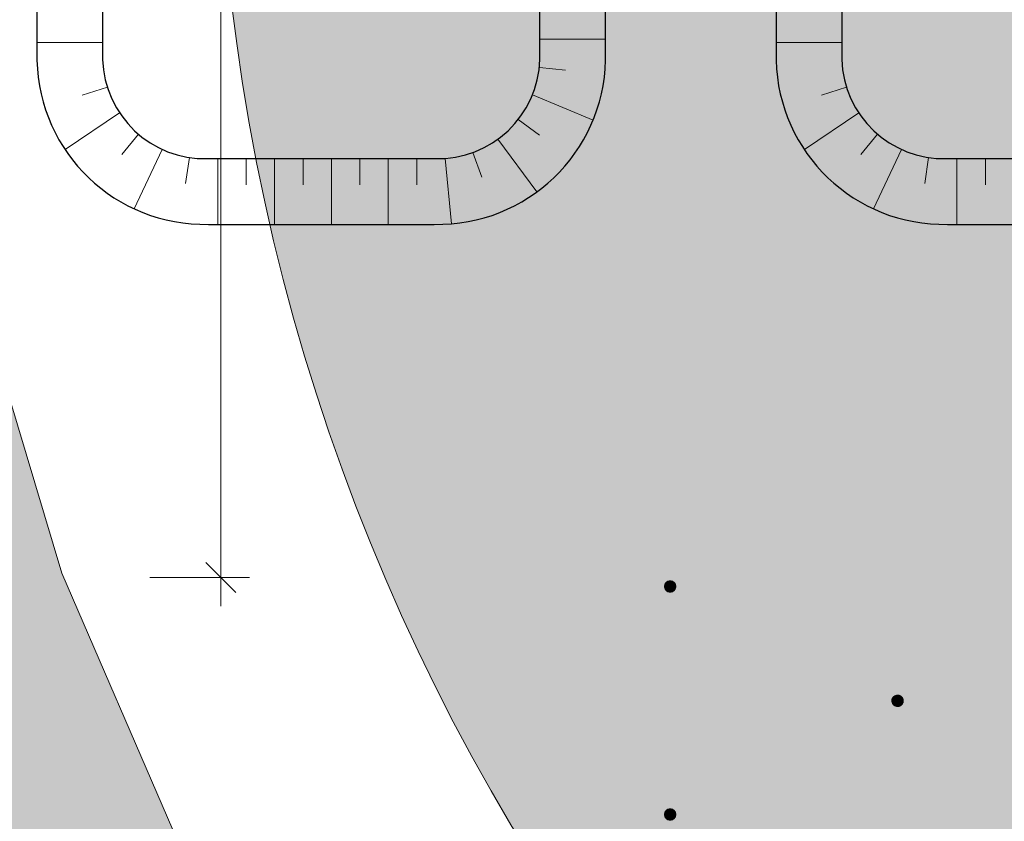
# Model space of a CAD drawing. Header units: metres. Extents: x -5203299 to 2078834, y 245743 to 5816291.
# Tile 169 of 256: x 366430 to 366447, y 5814081 to 5814095. Entities that reach past the tile are written whole.
import ezdxf

# ---------------------------------------------------------------- set-up
doc = ezdxf.new("R2010")
doc.units = ezdxf.units.M
doc.header["$LTSCALE"] = 0.5
doc.layers.get('0').update_dxf_attribs({"lineweight": 25})
for name, color, linetype, lineweight in [('01_CS-530-Belag-Drainasphalt', 7, 'Continuous', 5), ('01_CS-550-Ausstattung-Bodenhülsen', 7, 'Continuous', 15), ('30 -39 Baustelle- Fläche', 7, 'Continuous', 15), ('CS_Baustelleneinrichtung-Erdmieten', 7, 'Continuous', 9), ('Keine', 7, 'Continuous', 9)]:
    doc.layers.add(name, color=color, linetype=linetype, lineweight=lineweight)
for name, color, linetype, lineweight, true_color in [('01_CS-530-Einfassung-Alu Zarge', 7, 'Continuous', 50, 0x444444), ('01_CS-570-Pflanzung_Strauch', 7, 'Continuous', 9, 0xa3b35b), ('30 -34 Innenwände- 4 Türen_Fenster', 7, 'Continuous', 15, 0x9955ff), ('70 -76 Bemaßung- 2 Allgemein', 7, 'Continuous', 5, 0x6666cc)]:
    doc.layers.add(name, color=color, linetype=linetype, lineweight=lineweight, true_color=true_color)
doc.styles.add('Arial', font='arial.ttf')
doc.dimstyles.new('k+k 1_50', dxfattribs={"dimtxt": 0.906198, "dimasz": 0.5302, "dimexe": 0.5, "dimexo": 1.5, "dimgap": 0.1, "dimtad": 1, "dimdec": 3, "dimtxsty": 'Arial', "dimblk": 'VW_SLASH', "dimblk1": 'VW_SLASH', "dimblk2": 'VW_SLASH', "dimcen": 0, "dimdle": 0.5, "dimadec": 3, "dimazin": 0, "dimtfac": 0.75, "dimtdec": 3, "dimtix": 1, "dimtmove": 0, "dimatfit": 0, "dimldrblk": 'VW_SLASH-1', "dimfxl": 1.25, "dimfxlon": 1, "dimfrac": 2, "dimtolj": 1, "dimarcsym": 0})

# ---------------------------------------------------------------- blocks, each defined once
blk = doc.blocks.new('Gruppe-140')
at = {"layer": '01_CS-550-Ausstattung-Bodenhülsen', "linetype": 'Continuous', "lineweight": 0}
blk.add_hatch(color=253, dxfattribs=at).paths.add_polyline_path([(366441.292, 5814085.201), (366441.292, 5814085.192), (366441.29, 5814085.182), (366441.288, 5814085.172), (366441.285, 5814085.163), (366441.281, 5814085.154), (366441.276, 5814085.146), (366441.27, 5814085.138), (366441.263, 5814085.131), (366441.256, 5814085.124), (366441.248, 5814085.118), (366441.24, 5814085.113), (366441.231, 5814085.109), (366441.221, 5814085.106), (366441.212, 5814085.103), (366441.202, 5814085.102), (366441.192, 5814085.101), (366441.183, 5814085.102), (366441.173, 5814085.103), (366441.163, 5814085.106), (366441.154, 5814085.109), (366441.145, 5814085.113), (366441.137, 5814085.118), (366441.129, 5814085.124), (366441.122, 5814085.131), (366441.115, 5814085.138), (366441.109, 5814085.146), (366441.104, 5814085.154), (366441.1, 5814085.163), (366441.097, 5814085.172), (366441.094, 5814085.182), (366441.093, 5814085.192), (366441.092, 5814085.201), (366441.093, 5814085.211), (366441.094, 5814085.221), (366441.097, 5814085.23), (366441.1, 5814085.24), (366441.104, 5814085.248), (366441.109, 5814085.257), (366441.115, 5814085.265), (366441.122, 5814085.272), (366441.129, 5814085.279), (366441.137, 5814085.284), (366441.145, 5814085.29), (366441.154, 5814085.294), (366441.163, 5814085.297), (366441.173, 5814085.299), (366441.183, 5814085.301), (366441.192, 5814085.301), (366441.202, 5814085.301), (366441.212, 5814085.299), (366441.221, 5814085.297), (366441.231, 5814085.294), (366441.24, 5814085.29), (366441.248, 5814085.284), (366441.256, 5814085.279), (366441.263, 5814085.272), (366441.27, 5814085.265), (366441.276, 5814085.257), (366441.281, 5814085.248), (366441.285, 5814085.24), (366441.288, 5814085.23), (366441.29, 5814085.221), (366441.292, 5814085.211)])
at = {"layer": '01_CS-550-Ausstattung-Bodenhülsen', "flags": 128}
blk.add_lwpolyline([(366441.292, 5814085.201), (366441.292, 5814085.192), (366441.29, 5814085.182), (366441.288, 5814085.172), (366441.285, 5814085.163), (366441.281, 5814085.154), (366441.276, 5814085.146), (366441.27, 5814085.138), (366441.263, 5814085.131), (366441.256, 5814085.124), (366441.248, 5814085.118), (366441.24, 5814085.113), (366441.231, 5814085.109), (366441.221, 5814085.106), (366441.212, 5814085.103), (366441.202, 5814085.102), (366441.192, 5814085.101), (366441.183, 5814085.102), (366441.173, 5814085.103), (366441.163, 5814085.106), (366441.154, 5814085.109), (366441.145, 5814085.113), (366441.137, 5814085.118), (366441.129, 5814085.124), (366441.122, 5814085.131), (366441.115, 5814085.138), (366441.109, 5814085.146), (366441.104, 5814085.154), (366441.1, 5814085.163), (366441.097, 5814085.172), (366441.094, 5814085.182), (366441.093, 5814085.192), (366441.092, 5814085.201), (366441.093, 5814085.211), (366441.094, 5814085.221), (366441.097, 5814085.23), (366441.1, 5814085.24), (366441.104, 5814085.248), (366441.109, 5814085.257), (366441.115, 5814085.265), (366441.122, 5814085.272), (366441.129, 5814085.279), (366441.137, 5814085.284), (366441.145, 5814085.29), (366441.154, 5814085.294), (366441.163, 5814085.297), (366441.173, 5814085.299), (366441.183, 5814085.301), (366441.192, 5814085.301), (366441.202, 5814085.301), (366441.212, 5814085.299), (366441.221, 5814085.297), (366441.231, 5814085.294), (366441.24, 5814085.29), (366441.248, 5814085.284), (366441.256, 5814085.279), (366441.263, 5814085.272), (366441.27, 5814085.265), (366441.276, 5814085.257), (366441.281, 5814085.248), (366441.285, 5814085.24), (366441.288, 5814085.23), (366441.29, 5814085.221), (366441.292, 5814085.211)], close=True, dxfattribs=at)
blk = doc.blocks.new('Gruppe-141')
at = {"layer": '01_CS-550-Ausstattung-Bodenhülsen', "linetype": 'Continuous', "lineweight": 0}
blk.add_hatch(color=253, dxfattribs=at).paths.add_polyline_path([(366441.292, 5814081.191), (366441.292, 5814081.181), (366441.29, 5814081.172), (366441.288, 5814081.162), (366441.285, 5814081.153), (366441.281, 5814081.144), (366441.276, 5814081.136), (366441.27, 5814081.128), (366441.263, 5814081.121), (366441.256, 5814081.114), (366441.248, 5814081.108), (366441.24, 5814081.103), (366441.231, 5814081.099), (366441.221, 5814081.096), (366441.212, 5814081.093), (366441.202, 5814081.092), (366441.192, 5814081.091), (366441.183, 5814081.092), (366441.173, 5814081.093), (366441.163, 5814081.096), (366441.154, 5814081.099), (366441.145, 5814081.103), (366441.137, 5814081.108), (366441.129, 5814081.114), (366441.122, 5814081.121), (366441.115, 5814081.128), (366441.109, 5814081.136), (366441.104, 5814081.144), (366441.1, 5814081.153), (366441.097, 5814081.162), (366441.094, 5814081.172), (366441.093, 5814081.181), (366441.092, 5814081.191), (366441.093, 5814081.201), (366441.094, 5814081.211), (366441.097, 5814081.22), (366441.1, 5814081.23), (366441.104, 5814081.238), (366441.109, 5814081.247), (366441.115, 5814081.255), (366441.122, 5814081.262), (366441.129, 5814081.269), (366441.137, 5814081.274), (366441.145, 5814081.279), (366441.154, 5814081.284), (366441.163, 5814081.287), (366441.173, 5814081.289), (366441.183, 5814081.291), (366441.192, 5814081.291), (366441.202, 5814081.291), (366441.212, 5814081.289), (366441.221, 5814081.287), (366441.231, 5814081.284), (366441.24, 5814081.279), (366441.248, 5814081.274), (366441.256, 5814081.269), (366441.263, 5814081.262), (366441.27, 5814081.255), (366441.276, 5814081.247), (366441.281, 5814081.238), (366441.285, 5814081.23), (366441.288, 5814081.22), (366441.29, 5814081.211), (366441.292, 5814081.201)])
at = {"layer": '01_CS-550-Ausstattung-Bodenhülsen', "flags": 128}
blk.add_lwpolyline([(366441.292, 5814081.191), (366441.292, 5814081.181), (366441.29, 5814081.172), (366441.288, 5814081.162), (366441.285, 5814081.153), (366441.281, 5814081.144), (366441.276, 5814081.136), (366441.27, 5814081.128), (366441.263, 5814081.121), (366441.256, 5814081.114), (366441.248, 5814081.108), (366441.24, 5814081.103), (366441.231, 5814081.099), (366441.221, 5814081.096), (366441.212, 5814081.093), (366441.202, 5814081.092), (366441.192, 5814081.091), (366441.183, 5814081.092), (366441.173, 5814081.093), (366441.163, 5814081.096), (366441.154, 5814081.099), (366441.145, 5814081.103), (366441.137, 5814081.108), (366441.129, 5814081.114), (366441.122, 5814081.121), (366441.115, 5814081.128), (366441.109, 5814081.136), (366441.104, 5814081.144), (366441.1, 5814081.153), (366441.097, 5814081.162), (366441.094, 5814081.172), (366441.093, 5814081.181), (366441.092, 5814081.191), (366441.093, 5814081.201), (366441.094, 5814081.211), (366441.097, 5814081.22), (366441.1, 5814081.23), (366441.104, 5814081.238), (366441.109, 5814081.247), (366441.115, 5814081.255), (366441.122, 5814081.262), (366441.129, 5814081.269), (366441.137, 5814081.274), (366441.145, 5814081.279), (366441.154, 5814081.284), (366441.163, 5814081.287), (366441.173, 5814081.289), (366441.183, 5814081.291), (366441.192, 5814081.291), (366441.202, 5814081.291), (366441.212, 5814081.289), (366441.221, 5814081.287), (366441.231, 5814081.284), (366441.24, 5814081.279), (366441.248, 5814081.274), (366441.256, 5814081.269), (366441.263, 5814081.262), (366441.27, 5814081.255), (366441.276, 5814081.247), (366441.281, 5814081.238), (366441.285, 5814081.23), (366441.288, 5814081.22), (366441.29, 5814081.211), (366441.292, 5814081.201)], close=True, dxfattribs=at)
blk = doc.blocks.new('Gruppe-142')
at = {"layer": '01_CS-550-Ausstattung-Bodenhülsen', "linetype": 'Continuous', "lineweight": 0}
blk.add_hatch(color=253, dxfattribs=at).paths.add_polyline_path([(366445.292, 5814083.191), (366445.292, 5814083.181), (366445.29, 5814083.172), (366445.288, 5814083.162), (366445.285, 5814083.153), (366445.281, 5814083.144), (366445.276, 5814083.136), (366445.27, 5814083.128), (366445.263, 5814083.121), (366445.256, 5814083.114), (366445.248, 5814083.108), (366445.24, 5814083.103), (366445.231, 5814083.099), (366445.221, 5814083.096), (366445.212, 5814083.093), (366445.202, 5814083.092), (366445.192, 5814083.091), (366445.183, 5814083.092), (366445.173, 5814083.093), (366445.163, 5814083.096), (366445.154, 5814083.099), (366445.145, 5814083.103), (366445.137, 5814083.108), (366445.129, 5814083.114), (366445.122, 5814083.121), (366445.115, 5814083.128), (366445.109, 5814083.136), (366445.104, 5814083.144), (366445.1, 5814083.153), (366445.097, 5814083.162), (366445.094, 5814083.172), (366445.093, 5814083.181), (366445.092, 5814083.191), (366445.093, 5814083.201), (366445.094, 5814083.211), (366445.097, 5814083.22), (366445.1, 5814083.23), (366445.104, 5814083.238), (366445.109, 5814083.247), (366445.115, 5814083.255), (366445.122, 5814083.262), (366445.129, 5814083.269), (366445.137, 5814083.274), (366445.145, 5814083.279), (366445.154, 5814083.284), (366445.163, 5814083.287), (366445.173, 5814083.289), (366445.183, 5814083.291), (366445.192, 5814083.291), (366445.202, 5814083.291), (366445.212, 5814083.289), (366445.221, 5814083.287), (366445.231, 5814083.284), (366445.24, 5814083.279), (366445.248, 5814083.274), (366445.256, 5814083.269), (366445.263, 5814083.262), (366445.27, 5814083.255), (366445.276, 5814083.247), (366445.281, 5814083.238), (366445.285, 5814083.23), (366445.288, 5814083.22), (366445.29, 5814083.211), (366445.292, 5814083.201)])
at = {"layer": '01_CS-550-Ausstattung-Bodenhülsen', "flags": 128}
blk.add_lwpolyline([(366445.292, 5814083.191), (366445.292, 5814083.181), (366445.29, 5814083.172), (366445.288, 5814083.162), (366445.285, 5814083.153), (366445.281, 5814083.144), (366445.276, 5814083.136), (366445.27, 5814083.128), (366445.263, 5814083.121), (366445.256, 5814083.114), (366445.248, 5814083.108), (366445.24, 5814083.103), (366445.231, 5814083.099), (366445.221, 5814083.096), (366445.212, 5814083.093), (366445.202, 5814083.092), (366445.192, 5814083.091), (366445.183, 5814083.092), (366445.173, 5814083.093), (366445.163, 5814083.096), (366445.154, 5814083.099), (366445.145, 5814083.103), (366445.137, 5814083.108), (366445.129, 5814083.114), (366445.122, 5814083.121), (366445.115, 5814083.128), (366445.109, 5814083.136), (366445.104, 5814083.144), (366445.1, 5814083.153), (366445.097, 5814083.162), (366445.094, 5814083.172), (366445.093, 5814083.181), (366445.092, 5814083.191), (366445.093, 5814083.201), (366445.094, 5814083.211), (366445.097, 5814083.22), (366445.1, 5814083.23), (366445.104, 5814083.238), (366445.109, 5814083.247), (366445.115, 5814083.255), (366445.122, 5814083.262), (366445.129, 5814083.269), (366445.137, 5814083.274), (366445.145, 5814083.279), (366445.154, 5814083.284), (366445.163, 5814083.287), (366445.173, 5814083.289), (366445.183, 5814083.291), (366445.192, 5814083.291), (366445.202, 5814083.291), (366445.212, 5814083.289), (366445.221, 5814083.287), (366445.231, 5814083.284), (366445.24, 5814083.279), (366445.248, 5814083.274), (366445.256, 5814083.269), (366445.263, 5814083.262), (366445.27, 5814083.255), (366445.276, 5814083.247), (366445.281, 5814083.238), (366445.285, 5814083.23), (366445.288, 5814083.22), (366445.29, 5814083.211), (366445.292, 5814083.201)], close=True, dxfattribs=at)
blk = doc.blocks.new('_25-01-10_187 KRA_CS_LP4_Außenanlagenplan (3D)')
at = {"layer": '01_CS-530-Belag-Drainasphalt', "linetype": 'Continuous', "lineweight": 0}
h = blk.add_hatch(color=7, dxfattribs=at)
h.paths.add_polyline_path([(366380.525, 5814205.779), (366380.525, 5814194.072), (366375.825, 5814194.072), (366375.825, 5814199.624), (366373.825, 5814199.624), (366373.825, 5814167.071), (366399.225, 5814167.071), (366399.225, 5814165.871), (366370.575, 5814165.871), (366370.575, 5814177.172), (366370.375, 5814177.172), (366370.375, 5814177.186), (366370.375, 5814177.172), (366367.975, 5814177.172), (366367.975, 5814165.871), (366367.975, 5814157.348), (366371.825, 5814157.348), (366372.702, 5814158.561), (366367.975, 5814160.007), (366367.975, 5814160.32), (366372.888, 5814158.818), (366375.504, 5814162.436), (366375.728, 5814162.71), (366375.983, 5814162.956), (366376.265, 5814163.17), (366376.57, 5814163.349), (366376.895, 5814163.491), (366377.233, 5814163.595), (366377.582, 5814163.657), (366377.935, 5814163.678), (366394.904, 5814163.678), (366394.988, 5814163.677), (366395.072, 5814163.673), (366395.156, 5814163.667), (366395.24, 5814163.659), (366395.324, 5814163.648), (366395.407, 5814163.635), (366395.49, 5814163.62), (366395.572, 5814163.602), (366410.609, 5814160.167), (366410.807, 5814160.11), (366410.997, 5814160.034), (366411.18, 5814159.939), (366411.351, 5814159.826), (366411.51, 5814159.695), (366411.655, 5814159.549), (366411.783, 5814159.389), (366411.895, 5814159.217), (366412.801, 5814157.648), (366419.196, 5814157.648), (366419.193, 5814157.348), (366419.193, 5814086.214), (366419.201, 5814086.042), (366419.223, 5814085.872), (366419.26, 5814085.704), (366419.31, 5814085.54), (366419.375, 5814085.38), (366419.453, 5814085.227), (366419.545, 5814085.082), (366419.648, 5814084.944), (366419.728, 5814084.86), (366419.813, 5814084.779), (366419.9, 5814084.702), (366419.992, 5814084.629), (366420.086, 5814084.56), (366420.183, 5814084.496), (366420.283, 5814084.436), (366420.386, 5814084.38), (366424.4, 5814082.327), (366424.576, 5814082.225), (366424.741, 5814082.106), (366424.893, 5814081.971), (366425.031, 5814081.821), (366425.152, 5814081.658), (366425.257, 5814081.483), (366425.343, 5814081.299), (366425.409, 5814081.107), (366426.858, 5814076.143), (366427.434, 5814076.312), (366428.275, 5814073.432), (366428.336, 5814073.252), (366428.415, 5814073.079), (366428.509, 5814072.915), (366428.619, 5814072.76), (366428.743, 5814072.616), (366428.88, 5814072.484), (366429.029, 5814072.366), (366429.189, 5814072.263), (366433.511, 5814069.749), (366433.209, 5814069.23), (366439.091, 5814065.809), (366439.214, 5814065.728), (366439.328, 5814065.635), (366439.432, 5814065.53), (366439.524, 5814065.415), (366439.604, 5814065.291), (366439.67, 5814065.159), (366439.721, 5814065.021), (366439.758, 5814064.878), (366440.268, 5814062.378), (366440.303, 5814062.252), (366440.354, 5814062.131), (366440.419, 5814062.018), (366440.5, 5814061.915), (366440.593, 5814061.823), (366440.697, 5814061.744), (366440.81, 5814061.679), (366440.931, 5814061.629), (366455.62, 5814056.722), (366457.343, 5814056.192), (366459.085, 5814055.731), (366460.844, 5814055.34), (366462.618, 5814055.019), (366464.403, 5814054.769), (366466.196, 5814054.59), (366467.995, 5814054.482), (366469.797, 5814054.446), (366589.249, 5814054.446), (366589.249, 5814057.916), (366469.797, 5814057.916), (366467.102, 5814058.003), (366464.419, 5814058.263), (366461.757, 5814058.696), (366459.13, 5814059.299), (366456.546, 5814060.071), (366454.018, 5814061.007), (366451.555, 5814062.104), (366449.168, 5814063.358), (366445.039, 5814066.03), (366441.253, 5814069.169), (366437.862, 5814072.731), (366434.912, 5814076.666), (366432.444, 5814080.919), (366430.493, 5814085.433), (366429.084, 5814090.145), (366428.239, 5814094.99), (366427.506, 5814094.99), (366427.331, 5814095.005), (366427.161, 5814095.051), (366427.002, 5814095.126), (366426.858, 5814095.228), (366426.735, 5814095.353), (366426.635, 5814095.497), (366426.563, 5814095.657), (366426.519, 5814095.828), (366423.91, 5814111.697), (366423.889, 5814111.872), (366423.883, 5814112.048), (366423.893, 5814112.224), (366423.919, 5814112.399), (366423.96, 5814112.571), (366424.016, 5814112.738), (366424.086, 5814112.9), (366424.171, 5814113.055), (366425.704, 5814115.594), (366425.78, 5814115.733), (366425.845, 5814115.877), (366425.899, 5814116.026), (366425.94, 5814116.179), (366425.97, 5814116.335), (366425.987, 5814116.492), (366425.991, 5814116.65), (366425.983, 5814116.809), (366423.738, 5814141.514), (366423.732, 5814141.786), (366423.763, 5814142.055), (366423.829, 5814142.318), (366423.931, 5814142.57), (366424.066, 5814142.805), (366424.232, 5814143.02), (366424.425, 5814143.21), (366424.642, 5814143.373), (366442.667, 5814155.067), (366445.622, 5814157.004), (366445.79, 5814157.1), (366445.969, 5814157.175), (366446.155, 5814157.228), (366446.347, 5814157.258), (366446.541, 5814157.265), (366446.734, 5814157.248), (366446.924, 5814157.208), (366447.107, 5814157.145), (366476.302, 5814144.394), (366476.405, 5814144.353), (366476.511, 5814144.319), (366476.62, 5814144.293), (366476.73, 5814144.274), (366476.841, 5814144.263), (366476.952, 5814144.26), (366477.064, 5814144.265), (366477.174, 5814144.277), (366488, 5814145.867), (366488.386, 5814145.95), (366488.758, 5814146.083), (366489.109, 5814146.264), (366489.433, 5814146.489), (366489.725, 5814146.755), (366489.98, 5814147.057), (366490.193, 5814147.389), (366490.36, 5814147.747), (366490.809, 5814148.899), (366490.823, 5814148.932), (366490.838, 5814148.964), (366490.852, 5814148.997), (366490.866, 5814149.03), (366490.879, 5814149.063), (366490.892, 5814149.096), (366490.904, 5814149.129), (366490.916, 5814149.163), (366490.967, 5814149.307), (366492.162, 5814152.376), (366492.235, 5814152.588), (366492.333, 5814152.789), (366492.455, 5814152.977), (366492.6, 5814153.149), (366492.764, 5814153.302), (366492.946, 5814153.433), (366493.142, 5814153.541), (366493.35, 5814153.624), (366501.419, 5814156.279), (366501.621, 5814156.322), (366501.827, 5814156.324), (366502.03, 5814156.283), (366502.219, 5814156.202), (366502.388, 5814156.083), (366502.529, 5814155.932), (366502.636, 5814155.756), (366502.705, 5814155.561), (366506.107, 5814143.784), (366506.151, 5814143.598), (366506.178, 5814143.408), (366506.186, 5814143.216), (366506.175, 5814143.025), (366506.147, 5814142.835), (366506.1, 5814142.65), (366506.036, 5814142.469), (366505.954, 5814142.295), (366505.575, 5814141.576), (366509.657, 5814141.576), (366507.505, 5814149.026), (366507.48, 5814149.138), (366507.467, 5814149.252), (366507.468, 5814149.366), (366507.481, 5814149.48), (366507.508, 5814149.592), (366507.547, 5814149.699), (366507.599, 5814149.802), (366507.662, 5814149.898), (366507.662, 5814149.898), (366507.662, 5814149.898), (366507.662, 5814149.898), (366507.662, 5814149.898), (366507.662, 5814149.898), (366507.662, 5814149.898), (366507.662, 5814149.898), (366507.662, 5814149.898), (366510.096, 5814153.192), (366510.318, 5814153.443), (366510.578, 5814153.655), (366510.869, 5814153.82), (366511.185, 5814153.934), (366511.514, 5814153.994), (366511.85, 5814153.997), (366512.181, 5814153.945), (366512.499, 5814153.838), (366520.054, 5814150.571), (366520.214, 5814150.51), (366520.38, 5814150.463), (366520.548, 5814150.43), (366520.719, 5814150.411), (366520.891, 5814150.408), (366521.063, 5814150.419), (366521.233, 5814150.445), (366521.4, 5814150.485), (366525.346, 5814151.619), (366525.569, 5814151.67), (366525.796, 5814151.694), (366526.025, 5814151.693), (366526.252, 5814151.665), (366526.474, 5814151.612), (366526.689, 5814151.534), (366526.894, 5814151.432), (366527.085, 5814151.307), (366528.519, 5814150.249), (366528.609, 5814150.178), (366528.694, 5814150.1), (366528.773, 5814150.017), (366528.845, 5814149.928), (366528.911, 5814149.834), (366528.97, 5814149.735), (366529.022, 5814149.633), (366529.067, 5814149.527), (366530.308, 5814146.241), (366530.394, 5814146.067), (366530.511, 5814145.914), (366530.656, 5814145.785), (366530.823, 5814145.687), (366531.005, 5814145.623), (366531.197, 5814145.596), (366531.39, 5814145.605), (366531.578, 5814145.652), (366546.438, 5814150.923), (366546.738, 5814151.004), (366547.046, 5814151.037), (366547.356, 5814151.022), (366547.66, 5814150.96), (366547.951, 5814150.851), (366548.221, 5814150.699), (366548.465, 5814150.506), (366548.675, 5814150.279), (366551.926, 5814146.169), (366552.406, 5814145.661), (366552.967, 5814145.245), (366553.591, 5814144.932), (366554.26, 5814144.732), (366554.954, 5814144.652), (366555.651, 5814144.694), (366556.331, 5814144.857), (366556.971, 5814145.135), (366560.576, 5814147.355), (366560.766, 5814147.459), (366560.966, 5814147.541), (366561.173, 5814147.601), (366561.386, 5814147.638), (366561.602, 5814147.652), (366561.818, 5814147.643), (366562.031, 5814147.611), (366562.24, 5814147.555), (366567.014, 5814146.012), (366567.301, 5814145.894), (366567.566, 5814145.733), (366567.803, 5814145.532), (366568.007, 5814145.298), (366568.171, 5814145.035), (366568.293, 5814144.75), (366568.37, 5814144.449), (366568.399, 5814144.14), (366568.478, 5814139.059), (366569.023, 5814138.857), (366569.564, 5814138.647), (366570.103, 5814138.43), (366570.638, 5814138.205), (366571.171, 5814137.973), (366571.7, 5814137.734), (366572.225, 5814137.487), (366572.748, 5814137.233), (366573.359, 5814137.765), (366573.506, 5814137.879), (366573.664, 5814137.975), (366573.833, 5814138.051), (366574.01, 5814138.108), (366574.192, 5814138.144), (366574.377, 5814138.159), (366574.562, 5814138.152), (366574.745, 5814138.124), (366580.88, 5814136.809), (366581.024, 5814136.789), (366581.169, 5814136.79), (366581.313, 5814136.812), (366581.451, 5814136.854), (366581.583, 5814136.917), (366581.703, 5814136.997), (366581.811, 5814137.094), (366581.904, 5814137.206), (366583.621, 5814139.613), (366583.713, 5814139.772), (366583.775, 5814139.944), (366583.805, 5814140.125), (366583.8, 5814140.308), (366583.763, 5814140.488), (366583.693, 5814140.657), (366583.594, 5814140.811), (366583.468, 5814140.944), (366581.918, 5814142.31), (366581.844, 5814142.39), (366581.79, 5814142.485), (366581.757, 5814142.59), (366581.748, 5814142.699), (366581.763, 5814142.807), (366581.801, 5814142.909), (366581.861, 5814143.001), (366581.939, 5814143.078), (366582.586, 5814143.587), (366582.636, 5814143.622), (366582.689, 5814143.65), (366582.746, 5814143.672), (366582.805, 5814143.686), (366582.865, 5814143.694), (366582.926, 5814143.694), (366582.986, 5814143.686), (366583.045, 5814143.672), (366587.746, 5814142.198), (366587.746, 5814142.198), (366588.701, 5814141.899), (366587.725, 5814139.262), (366590.208, 5814138.391), (366591.638, 5814138.391), (366591.637, 5814137.391), (366590.037, 5814137.391), (366590.038, 5814128.792), (366595.737, 5814128.791), (366595.736, 5814137.391), (366593.937, 5814137.391), (366593.938, 5814138.391), (366595.922, 5814138.391), (366598.743, 5814138.391), (366598.763, 5814138.491), (366598.723, 5814153.203), (366597.204, 5814153.203), (366597.204, 5814161.007), (366597.917, 5814161.007), (366598.715, 5814161.007), (366598.718, 5814165.622), (366598.718, 5814165.871), (366597.192, 5814165.871), (366597.182, 5814190.386), (366598.707, 5814190.386), (366598.703, 5814197.52), (366598.699, 5814205.777), (366568.23, 5814205.778), (366568.23, 5814198.901), (366583.883, 5814198.901), (366583.883, 5814197.601), (366593.177, 5814197.601), (366593.177, 5814191.536), (366594.277, 5814191.536), (366594.277, 5814190.386), (366593.177, 5814190.386), (366593.177, 5814165.467), (366581.395, 5814165.467), (366581.395, 5814164.371), (366578.623, 5814164.371), (366578.623, 5814165.467), (366573.143, 5814165.467), (366573.143, 5814164.371), (366570.373, 5814164.371), (366570.373, 5814165.467), (366567.043, 5814165.467), (366567.043, 5814170.904), (366564.893, 5814170.904), (366564.893, 5814169.604), (366559.633, 5814169.604), (366559.633, 5814170.904), (366548.393, 5814170.904), (366548.393, 5814169.606), (366545.623, 5814169.606), (366545.623, 5814170.906), (366543.483, 5814170.906), (366543.483, 5814170.796), (366543.583, 5814170.796), (366543.583, 5814164.385), (366543.579, 5814164.236), (366543.566, 5814164.088), (366543.545, 5814163.941), (366543.516, 5814163.795), (366543.478, 5814163.651), (366543.432, 5814163.51), (366543.378, 5814163.371), (366543.316, 5814163.236), (366543.316, 5814163.236), (366541.295, 5814159.263), (366541.204, 5814159.085), (366541.088, 5814158.921), (366540.95, 5814158.775), (366540.793, 5814158.649), (366540.62, 5814158.548), (366540.435, 5814158.471), (366540.24, 5814158.422), (366540.04, 5814158.401), (366533.884, 5814158.401), (366533.771, 5814158.394), (366533.659, 5814158.375), (366533.551, 5814158.343), (366533.446, 5814158.3), (366533.347, 5814158.244), (366533.255, 5814158.178), (366533.171, 5814158.102), (366533.097, 5814158.017), (366531.445, 5814155.907), (366531.314, 5814155.769), (366531.16, 5814155.659), (366530.987, 5814155.58), (366530.802, 5814155.534), (366530.613, 5814155.525), (366530.424, 5814155.551), (366530.245, 5814155.613), (366530.08, 5814155.708), (366518.671, 5814163.783), (366518.655, 5814163.793), (366518.639, 5814163.803), (366518.623, 5814163.814), (366518.608, 5814163.825), (366518.592, 5814163.836), (366518.577, 5814163.847), (366518.562, 5814163.859), (366518.547, 5814163.871), (366518.228, 5814164.097), (366518.211, 5814164.107), (366518.195, 5814164.118), (366518.18, 5814164.128), (366518.164, 5814164.139), (366518.148, 5814164.15), (366518.133, 5814164.161), (366518.118, 5814164.173), (366518.103, 5814164.185), (366518.028, 5814164.239), (366517.926, 5814164.309), (366517.833, 5814164.391), (366517.752, 5814164.484), (366517.682, 5814164.586), (366517.626, 5814164.696), (366517.583, 5814164.812), (366517.555, 5814164.932), (366517.543, 5814165.055), (366517.543, 5814170.906), (366515.393, 5814170.906), (366515.393, 5814169.606), (366512.623, 5814169.606), (366512.623, 5814170.904), (366493.979, 5814170.904), (366493.979, 5814165.467), (366493.982, 5814164.806), (366493.977, 5814164.667), (366493.963, 5814164.529), (366493.94, 5814164.393), (366493.907, 5814164.258), (366493.865, 5814164.126), (366493.814, 5814163.997), (366493.754, 5814163.872), (366493.685, 5814163.752), (366491.232, 5814159.763), (366491.136, 5814159.622), (366491.025, 5814159.493), (366490.9, 5814159.377), (366490.764, 5814159.274), (366490.618, 5814159.187), (366490.464, 5814159.115), (366490.303, 5814159.06), (366490.136, 5814159.023), (366477.599, 5814156.901), (366477.512, 5814156.885), (366477.425, 5814156.864), (366477.34, 5814156.839), (366477.255, 5814156.811), (366477.172, 5814156.779), (366477.091, 5814156.743), (366477.011, 5814156.704), (366476.933, 5814156.661), (366472.144, 5814153.897), (366471.847, 5814153.756), (366471.531, 5814153.667), (366471.205, 5814153.63), (366470.877, 5814153.647), (366470.557, 5814153.717), (366470.252, 5814153.839), (366469.971, 5814154.009), (366469.722, 5814154.223), (366460.127, 5814163.541), (366459.991, 5814163.687), (366459.87, 5814163.846), (366459.766, 5814164.017), (366459.679, 5814164.197), (366459.61, 5814164.385), (366459.561, 5814164.578), (366459.531, 5814164.776), (366459.521, 5814164.976), (366459.521, 5814165.467), (366416.593, 5814165.467), (366416.593, 5814172.386), (366415.618, 5814172.386), (366415.618, 5814172.391), (366415.493, 5814172.391), (366415.493, 5814174.266), (366416.593, 5814174.266), (366416.593, 5814197.601), (366419.906, 5814197.601), (366419.908, 5814198.901), (366424.393, 5814198.901), (366424.393, 5814205.78), (366408.225, 5814205.78), (366408.225, 5814204.572), (366403.725, 5814204.572), (366403.725, 5814194.072), (366403.625, 5814194.072), (366400.325, 5814194.072), (366400.225, 5814194.072), (366400.225, 5814195.272), (366401.925, 5814195.272), (366401.925, 5814204.572), (366400.325, 5814204.572), (366400.325, 5814204.572), (366400.225, 5814204.572), (366400.225, 5814205.779), (366398.125, 5814205.779), (366398.125, 5814204.572), (366398.025, 5814204.572), (366398.025, 5814204.572), (366396.425, 5814204.572), (366396.425, 5814195.272), (366398.125, 5814195.272), (366398.125, 5814194.072), (366398.025, 5814194.072), (366395.325, 5814194.072), (366395.225, 5814194.072), (366395.225, 5814204.652), (366395.225, 5814205.779), (366393.225, 5814205.779), (366393.225, 5814205.672), (366393.225, 5814194.072), (366388.525, 5814194.072), (366388.525, 5814205.779), (366386.525, 5814205.779), (366386.525, 5814194.072), (366382.525, 5814194.072), (366382.525, 5814205.779)])
h.paths.add_polyline_path([(366428.849, 5814077.567), (366429.001, 5814077.616), (366429.16, 5814077.616), (366429.312, 5814077.565), (366429.439, 5814077.469), (366434.111, 5814072.604), (366434.213, 5814072.479), (366434.293, 5814072.339), (366434.35, 5814072.188), (366434.382, 5814072.03), (366434.388, 5814071.869), (366434.369, 5814071.709), (366434.323, 5814071.554), (366434.254, 5814071.408), (366434.066, 5814071.086), (366434.009, 5814071.007), (366433.937, 5814070.94), (366433.854, 5814070.889), (366433.762, 5814070.854), (366433.665, 5814070.839), (366433.567, 5814070.842), (366433.472, 5814070.865), (366433.383, 5814070.906), (366429.707, 5814073.044), (366429.618, 5814073.102), (366429.535, 5814073.17), (366429.461, 5814073.246), (366429.394, 5814073.329), (366429.337, 5814073.419), (366429.29, 5814073.515), (366429.254, 5814073.615), (366429.228, 5814073.719), (366428.588, 5814077.028), (366428.583, 5814077.187), (366428.629, 5814077.34), (366428.72, 5814077.471)])
h.paths.add_polyline_path([(366573.268, 5814145.282), (366573.477, 5814145.325), (366574.941, 5814145.468), (366575.153, 5814145.477), (366575.365, 5814145.464), (366575.575, 5814145.428), (366575.779, 5814145.37), (366575.977, 5814145.291), (366576.164, 5814145.191), (366576.34, 5814145.072), (366576.503, 5814144.935), (366578.694, 5814142.879), (366578.793, 5814142.764), (366578.864, 5814142.631), (366578.905, 5814142.486), (366578.914, 5814142.335), (366578.891, 5814142.186), (366578.836, 5814142.045), (366578.753, 5814141.92), (366578.644, 5814141.815), (366577.53, 5814140.952), (366577.329, 5814140.815), (366577.113, 5814140.703), (366576.886, 5814140.619), (366576.649, 5814140.563), (366576.408, 5814140.535), (366576.165, 5814140.538), (366575.924, 5814140.569), (366575.689, 5814140.63), (366574.097, 5814141.145), (366573.907, 5814141.22), (366573.728, 5814141.319), (366573.563, 5814141.44), (366573.415, 5814141.581), (366573.286, 5814141.739), (366573.178, 5814141.913), (366573.093, 5814142.099), (366573.033, 5814142.294), (366572.601, 5814144.097), (366572.574, 5814144.308), (366572.592, 5814144.521), (366572.654, 5814144.725), (366572.759, 5814144.91), (366572.901, 5814145.07), (366573.073, 5814145.196)])
h.paths.add_polyline_path([(366592.095, 5814160.933), (366592.095, 5814160.933), (366592.139, 5814160.95), (366592.184, 5814160.964), (366592.23, 5814160.977), (366592.277, 5814160.987), (366592.324, 5814160.995), (366592.372, 5814161.001), (366592.422, 5814161.005), (366592.471, 5814161.007), (366592.836, 5814161.007), (366592.836, 5814153.076), (366590.487, 5814146.725), (366588.073, 5814147.556), (366587.917, 5814147.625), (366587.775, 5814147.719), (366587.652, 5814147.836), (366587.55, 5814147.972), (366587.472, 5814148.124), (366587.422, 5814148.286), (366587.399, 5814148.455), (366587.406, 5814148.625), (366587.788, 5814151.71), (366588.192, 5814154.978), (366588.216, 5814155.13), (366588.248, 5814155.281), (366588.289, 5814155.429), (366588.339, 5814155.575), (366588.398, 5814155.717), (366588.464, 5814155.856), (366588.539, 5814155.99), (366588.622, 5814156.12), (366590.042, 5814158.21), (366591.644, 5814160.569), (366591.688, 5814160.628), (366591.735, 5814160.684), (366591.787, 5814160.736), (366591.843, 5814160.784), (366591.901, 5814160.828), (366591.963, 5814160.868), (366592.028, 5814160.903)])
h.paths.add_polyline_path([(366572.144, 5814155.183), (366572.293, 5814155.235), (366578.624, 5814156.691), (366578.793, 5814156.722), (366578.964, 5814156.739), (366579.136, 5814156.741), (366579.308, 5814156.728), (366579.477, 5814156.7), (366579.644, 5814156.658), (366579.807, 5814156.602), (366579.964, 5814156.532), (366583.663, 5814154.689), (366583.823, 5814154.59), (366583.961, 5814154.463), (366584.073, 5814154.312), (366584.155, 5814154.142), (366584.204, 5814153.961), (366584.217, 5814153.773), (366584.196, 5814153.586), (366584.14, 5814153.407), (366583.789, 5814152.572), (366583.716, 5814152.431), (366583.621, 5814152.303), (366583.507, 5814152.191), (366583.377, 5814152.099), (366583.234, 5814152.029), (366583.081, 5814151.983), (366582.924, 5814151.961), (366582.764, 5814151.965), (366572.703, 5814153.006), (366572.641, 5814153.016), (366572.581, 5814153.034), (366572.524, 5814153.06), (366572.47, 5814153.092), (366572.421, 5814153.131), (366572.377, 5814153.175), (366572.339, 5814153.225), (366572.308, 5814153.279), (366571.824, 5814154.238), (366571.77, 5814154.387), (366571.75, 5814154.544), (366571.765, 5814154.701), (366571.816, 5814154.851), (366571.899, 5814154.985), (366572.01, 5814155.098)])
h.paths.add_polyline_path([(366553.998, 5814151.457), (366554.566, 5814151.61), (366555.152, 5814151.649), (366555.736, 5814151.573), (366556.293, 5814151.385), (366556.802, 5814151.091), (366557.245, 5814150.704), (366557.604, 5814150.238), (366557.865, 5814149.711), (366558.018, 5814149.143), (366558.057, 5814148.556), (366557.981, 5814147.973), (366557.792, 5814147.416), (366557.499, 5814146.906), (366557.112, 5814146.464), (366556.646, 5814146.105), (366556.119, 5814145.844), (366555.551, 5814145.691), (366554.964, 5814145.652), (366554.381, 5814145.728), (366553.824, 5814145.916), (366553.314, 5814146.21), (366552.871, 5814146.597), (366552.513, 5814147.063), (366552.252, 5814147.59), (366552.099, 5814148.158), (366552.06, 5814148.745), (366552.136, 5814149.328), (366552.324, 5814149.885), (366552.617, 5814150.395), (366553.005, 5814150.837), (366553.471, 5814151.196)])
h.paths.add_polyline_path([(366559.065, 5814166.496), (366559.7, 5814166.496), (366559.7, 5814165.861), (366559.065, 5814165.861)])
h.paths.add_polyline_path([(366548.142, 5814166.433), (366548.314, 5814166.48), (366548.492, 5814166.496), (366550.815, 5814166.496), (366550.815, 5814166.499), (366551.45, 5814166.499), (366551.45, 5814166.496), (366554.668, 5814166.496), (366554.668, 5814165.896), (366554.668, 5814163.404), (366554.668, 5814161.222), (366554.668, 5814161.216), (366554.667, 5814161.21), (366554.667, 5814161.204), (366554.667, 5814161.198), (366554.667, 5814161.191), (366554.667, 5814161.185), (366554.667, 5814161.179), (366554.667, 5814161.173), (366554.667, 5814161.059), (366554.644, 5814160.788), (366554.575, 5814160.525), (366554.463, 5814160.278), (366554.311, 5814160.053), (366554.123, 5814159.857), (366553.905, 5814159.695), (366553.662, 5814159.573), (366553.402, 5814159.494), (366547.837, 5814158.301), (366547.606, 5814158.279), (366547.375, 5814158.311), (366547.159, 5814158.395), (366546.967, 5814158.527), (366546.812, 5814158.7), (366546.7, 5814158.904), (366546.639, 5814159.128), (366546.631, 5814159.36), (366546.629, 5814159.388), (366546.628, 5814159.416), (366546.627, 5814159.444), (366546.628, 5814159.472), (366546.629, 5814159.5), (366546.631, 5814159.528), (366546.634, 5814159.556), (366546.637, 5814159.584), (366547.502, 5814165.637), (366547.542, 5814165.811), (366547.614, 5814165.974), (366547.713, 5814166.123), (366547.836, 5814166.251), (366547.981, 5814166.356)])
h.paths.add_polyline_path([(366497.458, 5814166.743), (366497.604, 5814166.776), (366497.754, 5814166.787), (366505.168, 5814166.787), (366505.168, 5814162.823), (366505.166, 5814162.823), (366505.141, 5814162.544), (366505.068, 5814162.273), (366504.949, 5814162.019), (366504.788, 5814161.79), (366504.589, 5814161.593), (366504.359, 5814161.433), (366504.104, 5814161.316), (366503.833, 5814161.245), (366495.065, 5814159.761), (366494.946, 5814159.757), (366494.831, 5814159.784), (366494.727, 5814159.84), (366494.641, 5814159.921), (366494.579, 5814160.022), (366494.545, 5814160.135), (366494.542, 5814160.253), (366494.57, 5814160.368), (366496.822, 5814166.15), (366496.887, 5814166.285), (366496.971, 5814166.409), (366497.072, 5814166.519), (366497.189, 5814166.613), (366497.319, 5814166.688)])
h.paths.add_polyline_path([(366509.565, 5814166.496), (366510.2, 5814166.496), (366510.2, 5814165.861), (366509.565, 5814165.861)])
h.paths.add_polyline_path([(366477.56, 5814155.088), (366477.653, 5814155.118), (366477.747, 5814155.142), (366477.842, 5814155.16), (366477.939, 5814155.173), (366478.036, 5814155.179), (366485.858, 5814155.476), (366486.123, 5814155.451), (366486.371, 5814155.357), (366486.586, 5814155.201), (366486.753, 5814154.993), (366486.858, 5814154.749), (366486.896, 5814154.486), (366486.863, 5814154.223), (366486.762, 5814153.977), (366485.812, 5814152.331), (366485.739, 5814152.216), (366485.655, 5814152.107), (366485.563, 5814152.005), (366485.463, 5814151.912), (366485.354, 5814151.828), (366485.239, 5814151.753), (366485.118, 5814151.689), (366484.992, 5814151.635), (366478.644, 5814149.236), (366478.521, 5814149.195), (366478.396, 5814149.164), (366478.268, 5814149.144), (366478.139, 5814149.134), (366478.01, 5814149.134), (366477.881, 5814149.145), (366477.754, 5814149.166), (366477.628, 5814149.197), (366473.023, 5814150.547), (366472.759, 5814150.668), (366472.541, 5814150.86), (366472.388, 5814151.107), (366472.311, 5814151.387), (366472.319, 5814151.678), (366472.41, 5814151.954), (366472.576, 5814152.192), (366472.804, 5814152.372), (366477.296, 5814154.966), (366477.382, 5814155.012), (366477.47, 5814155.053)])
h.paths.add_polyline_path([(366416.983, 5814205.661), (366417.618, 5814205.661), (366417.618, 5814205.026), (366416.983, 5814205.026)])
h.paths.add_polyline_path([(366375.825, 5814192.272), (366380.524, 5814192.272), (366380.524, 5814168.571), (366375.825, 5814168.571)])
h.paths.add_polyline_path([(366575.565, 5814205.661), (366576.2, 5814205.661), (366576.2, 5814205.026), (366575.565, 5814205.026)])
h.paths.add_polyline_path([(366592.148, 5814205.661), (366592.783, 5814205.661), (366592.783, 5814205.026), (366592.148, 5814205.026)])
h.paths.add_polyline_path([(366583.815, 5814205.661), (366584.45, 5814205.661), (366584.45, 5814205.026), (366583.815, 5814205.026)])
h.paths.add_polyline_path([(366401.025, 5814192.272), (366403.725, 5814192.272), (366403.725, 5814174.622), (366408.225, 5814174.622), (366408.225, 5814165.871), (366401.025, 5814165.871)])
h.paths.add_polyline_path([(366370.751, 5814163.64), (366370.845, 5814163.668), (366370.942, 5814163.678), (366373.385, 5814163.678), (366373.456, 5814163.668), (366373.521, 5814163.638), (366373.575, 5814163.592), (366373.615, 5814163.532), (366373.635, 5814163.464), (366373.636, 5814163.392), (366373.617, 5814163.323), (366373.58, 5814163.263), (366372.004, 5814161.375), (366371.94, 5814161.311), (366371.866, 5814161.26), (366371.784, 5814161.223), (366371.697, 5814161.201), (366371.607, 5814161.196), (366371.518, 5814161.206), (366371.432, 5814161.232), (366371.352, 5814161.274), (366370.674, 5814161.705), (366370.623, 5814161.742), (366370.578, 5814161.785), (366370.538, 5814161.833), (366370.504, 5814161.886), (366370.477, 5814161.943), (366370.458, 5814162.003), (366370.446, 5814162.064), (366370.442, 5814162.127), (366370.442, 5814163.178), (366370.452, 5814163.275), (366370.48, 5814163.369), (366370.527, 5814163.456), (366370.589, 5814163.531), (366370.665, 5814163.594)])
h.paths.add_polyline_path([(366423.461, 5814157.155), (366423.777, 5814157.257), (366424.107, 5814157.291), (366431.384, 5814157.291), (366431.662, 5814157.252), (366431.917, 5814157.137), (366432.131, 5814156.956), (366432.286, 5814156.723), (366432.371, 5814156.456), (366432.378, 5814156.176), (366432.307, 5814155.905), (366432.163, 5814155.664), (366430.212, 5814153.24), (366430.139, 5814153.155), (366430.059, 5814153.075), (366429.975, 5814153.001), (366429.885, 5814152.933), (366429.791, 5814152.872), (366429.693, 5814152.818), (366429.591, 5814152.77), (366429.486, 5814152.73), (366423.576, 5814150.696), (366423.466, 5814150.671), (366423.353, 5814150.672), (366423.243, 5814150.698), (366423.142, 5814150.749), (366423.054, 5814150.82), (366422.985, 5814150.91), (366422.938, 5814151.012), (366422.915, 5814151.123), (366422.513, 5814155.547), (366422.518, 5814155.878), (366422.591, 5814156.202), (366422.728, 5814156.503), (366422.925, 5814156.77), (366423.173, 5814156.991)])
h.paths.add_polyline_path([(366388.525, 5814192.272), (366393.225, 5814192.272), (366393.225, 5814168.571), (366388.525, 5814168.571)])
h.paths.add_polyline_path([(366382.525, 5814192.272), (366386.525, 5814192.272), (366386.525, 5814168.571), (366382.525, 5814168.571)])
h.paths.add_polyline_path([(366395.225, 5814192.272), (366399.225, 5814192.272), (366399.225, 5814168.571), (366395.225, 5814168.571)])
at = {"layer": '01_CS-530-Einfassung-Alu Zarge', "linetype": 'Continuous', "lineweight": 0}
h = blk.add_hatch(color=250, dxfattribs=at)
edge = h.paths.add_edge_path()
edge.add_line((366554.187, 5814136.316), (366469.797, 5814136.316))
edge.add_arc((366469.801, 5814099.727), 36.589, 90.0065, 109.6979)
edge.add_arc((366469.794, 5814099.748), 36.567, 109.6979, 180.0033)
edge.add_arc((366469.8, 5814099.748), 36.573, 180.0033, 250.2955)
edge.add_arc((366469.797, 5814099.741), 36.565, 250.2955, 270)
edge.add_line((366469.797, 5814063.176), (366554.187, 5814063.176))
edge.add_arc((366554.187, 5814099.741), 36.565, 270, 289.7045)
edge.add_arc((366554.185, 5814099.748), 36.573, 289.7045, 359.9967)
edge.add_arc((366554.191, 5814099.748), 36.567, 359.9967, 430.302)
edge.add_arc((366554.183, 5814099.727), 36.589, 70.302, 89.9934)
at = {"layer": '01_CS-530-Belag-Drainasphalt', "lineweight": 9, "flags": 128}
blk.add_lwpolyline([(366589.249, 5814057.916), (366469.797, 5814057.916), (366467.102, 5814058.003), (366464.419, 5814058.263), (366461.757, 5814058.696), (366459.13, 5814059.299), (366456.546, 5814060.071), (366454.018, 5814061.007), (366451.555, 5814062.104), (366449.168, 5814063.358), (366445.039, 5814066.03), (366441.253, 5814069.169), (366437.862, 5814072.731), (366434.912, 5814076.666), (366432.444, 5814080.919), (366430.493, 5814085.433), (366429.084, 5814090.145), (366428.239, 5814094.99), (366427.506, 5814094.99), (366427.331, 5814095.005), (366427.161, 5814095.051), (366427.002, 5814095.126), (366426.858, 5814095.228)], dxfattribs=at)
at = {"layer": '01_CS-530-Einfassung-Alu Zarge', "lineweight": 9, "flags": 128}
blk.add_lwpolyline([(366554.187, 5814136.316), (366469.797, 5814136.316, 0.086132), (366457.469, 5814134.175, 0.316764), (366433.227, 5814099.746, 0.316701), (366457.469, 5814065.317, 0.08619), (366469.797, 5814063.176), (366554.187, 5814063.176, 0.08619), (366566.516, 5814065.317, 0.316701), (366590.757, 5814099.746, 0.316764), (366566.516, 5814134.175, 0.086132)], format="xyb", close=True, dxfattribs=at)
at = {"layer": '01_CS-570-Pflanzung_Strauch', "lineweight": 9}
blk.add_open_spline([(366342.188, 5814094.749), (366342.188, 5814094.749), (366342.188, 5814094.748), (366341.18, 5814094.748), (366340.172, 5814094.748), (366337.334, 5814094.748), (366334.497, 5814094.748), (366334.497, 5814094.688), (366334.497, 5814094.628), (366327.722, 5814094.628), (366320.947, 5814094.628), (366332.127, 5814091.798), (366343.306, 5814088.967), (366363.214, 5814083.027), (366383.121, 5814077.087), (366392.075, 5814074.065), (366401.028, 5814071.043), (366401.077, 5814071.066), (366401.197, 5814071.058), (366401.242, 5814071.029), (366401.262, 5814071.103), (366401.436, 5814071.202), (366401.584, 5814071.161), (366401.683, 5814070.988), (366401.663, 5814070.914), (366401.73, 5814070.917), (366401.864, 5814070.82), (366401.883, 5814070.755), (366423.131, 5814063.583), (366444.38, 5814056.411), (366469.328, 5814048.306), (366494.275, 5814040.201), (366511.772, 5814034.486), (366529.269, 5814028.771), (366536.016, 5814026.579), (366542.762, 5814024.387), (366543.909, 5814024.027), (366547.451, 5814023.175), (366552.334, 5814022.693), (366557.237, 5814022.89), (366560.823, 5814023.534), (366561.989, 5814023.827), (366562.097, 5814024.538), (366562.672, 5814026.682), (366564.115, 5814029.365), (366566.145, 5814031.636), (366567.964, 5814032.908), (366568.596, 5814033.252), (366577.053, 5814039.361), (366588.011, 5814047.275), (366588.33, 5814047.652), (366588.437, 5814047.868), (366589.335, 5814049.708), (366590.234, 5814051.548), (366590.547, 5814052.203), (366590.86, 5814052.857), (366591.207, 5814053.602), (366591.554, 5814054.347), (366591.537, 5814054.346), (366591.519, 5814054.346), (366590.777, 5814054.346), (366590.035, 5814054.345), (366584.536, 5814049.284), (366574.442, 5814043.048), (366566.924, 5814041.125), (366561.371, 5814039.705), (366560.141, 5814038.987), (366556.047, 5814034.719), (366552.036, 5814030.538), (366550.863, 5814029.683), (366548.799, 5814029.209), (366546.724, 5814029.633), (366545.53, 5814030.459), (366542.363, 5814033.604), (366539.255, 5814036.689), (366538.584, 5814037.222), (366537.52, 5814037.723), (366536.368, 5814037.96), (366535.511, 5814037.936), (366530.553, 5814037.243), (366523.545, 5814036.262), (366515.289, 5814038.847), (366511.012, 5814042.373), (366509.564, 5814043.126), (366507.933, 5814043.204), (366505.218, 5814042.761), (366501.602, 5814043.299), (366500.192, 5814044.198), (366499.533, 5814044.601), (366498.58, 5814045.185), (366498.048, 5814045.431), (366490.414, 5814047.927), (366482.735, 5814050.439), (366481.965, 5814050.564), (366481.579, 5814050.566), (366478.113, 5814050.308), (366474.647, 5814050.049), (366457.571, 5814055.638), (366440.494, 5814061.226), (366439.185, 5814061.577), (366437.877, 5814061.927), (366430.977, 5814063.339), (366424.077, 5814064.752), (366404.184, 5814071.478), (366384.29, 5814078.204), (366367.443, 5814083.229), (366345.637, 5814089.734), (366345.039, 5814090.19), (366343.4, 5814092.811), (366342.188, 5814094.749)], degree=2, knots=[0, 0, 0, 0, 0, 0.000141, 0.000141, 0.000539, 0.000539, 0.000547, 0.000547, 0.001496, 0.001496, 0.003112, 0.003112, 0.006022, 0.006022, 0.007345, 0.007345, 0.007353, 0.00736, 0.00736, 0.007371, 0.007382, 0.007393, 0.007403, 0.007403, 0.007413, 0.007423, 0.007423, 0.010564, 0.010564, 0.014238, 0.014238, 0.016817, 0.016817, 0.01781, 0.01781, 0.017979, 0.018147, 0.018315, 0.018484, 0.018652, 0.018652, 0.018753, 0.018854, 0.018954, 0.019055, 0.019156, 0.019156, 0.020617, 0.021049, 0.021481, 0.021481, 0.025164, 0.025164, 0.02647, 0.02647, 0.027947, 0.027947, 0.027978, 0.027978, 0.029314, 0.029314, 0.042755, 0.056196, 0.073617, 0.078989, 0.08436, 0.098069, 0.103053, 0.108037, 0.113021, 0.118005, 0.122989, 0.135978, 0.140624, 0.145269, 0.149915, 0.154561, 0.159207, 0.176458, 0.19016, 0.203863, 0.217565, 0.231267, 0.244969, 0.258672, 0.272374, 0.272374, 0.278705, 0.281536, 0.284367, 0.292494, 0.29539, 0.298285, 0.298285, 0.324378, 0.324378, 0.459262, 0.459262, 0.469433, 0.469433, 0.522304, 0.522304, 0.679949, 0.679949, 0.81193, 0.850775, 0.889621, 1, 1, 1], dxfattribs=at)
at = {"layer": '01_CS-550-Ausstattung-Bodenhülsen'}
for name in ['Gruppe-140', 'Gruppe-142', 'Gruppe-141']:
    blk.add_blockref(name, (0, 0), dxfattribs=at)
blk = doc.blocks.new('Gruppe-1047')
at = {"layer": 'Keine', "color": 253, "linetype": 'Continuous', "lineweight": 9, "transparency": 33554585}
for p, q in [((-161.591, -110.938), (-162.746, -110.938)), ((-153.9, -110.879), (-152.746, -110.879)), ((-153.91, -111.379), (-153.451, -111.426)), ((-161.507, -111.728), (-161.949, -111.864)), ((-154.032, -111.862), (-152.967, -112.307)), ((-161.293, -112.178), (-162.25, -112.822)), ((-154.281, -112.293), (-153.911, -112.57)), ((-160.963, -112.551), (-161.255, -112.909)), ((-154.64, -112.639), (-153.955, -113.569)), ((-160.543, -112.82), (-161.034, -113.865)), ((-155.08, -112.874), (-154.925, -113.309)), ((-160.066, -112.963), (-160.132, -113.419)), ((-159.567, -112.983), (-159.567, -114.138)), ((-159.067, -112.983), (-159.067, -113.445)), ((-158.567, -112.983), (-158.567, -114.138)), ((-158.067, -112.983), (-158.067, -113.445)), ((-157.567, -112.983), (-157.567, -114.138)), ((-157.067, -112.983), (-157.067, -113.445)), ((-156.567, -112.983), (-156.567, -114.138)), ((-156.067, -112.983), (-156.067, -113.445)), ((-155.567, -112.979), (-155.456, -114.128))]:
    blk.add_line(p, q, dxfattribs=at)
blk = doc.blocks.new('Gruppe-1048')
at = {"layer": 'CS_Baustelleneinrichtung-Erdmieten', "color": 253, "linetype": 'Continuous', "lineweight": 25, "flags": 128}
for points in [[(-162.746, -111.251, 0.413867), (-159.732, -114.138), (-155.759, -114.138, 0.413867), (-152.746, -111.251), (-152.745, -86.716, 0.413867), (-155.759, -83.829), (-159.732, -83.829, 0.413867), (-162.745, -86.715)], [(-161.591, -111.237, 0.413769), (-159.746, -112.983), (-155.746, -112.983, 0.41377), (-153.9, -111.237), (-153.9, -86.73, 0.413769), (-155.745, -84.983), (-159.745, -84.983, 0.41377), (-161.591, -86.73)]]:
    blk.add_lwpolyline(points, format="xyb", close=True, dxfattribs=at)
at = {"layer": 'Keine', "color": 253, "transparency": 33554585}
blk.add_blockref('Gruppe-1047', (0, 0), dxfattribs=at)
blk = doc.blocks.new('Gruppe-1049')
at = {"layer": 'Keine', "color": 253, "linetype": 'Continuous', "lineweight": 9, "transparency": 33554585}
for p, q in [((-148.591, -110.938), (-149.746, -110.938)), ((-148.507, -111.728), (-148.949, -111.864)), ((-148.293, -112.178), (-149.25, -112.822)), ((-147.963, -112.551), (-148.255, -112.909)), ((-147.543, -112.82), (-148.034, -113.865)), ((-147.066, -112.963), (-147.132, -113.419)), ((-146.567, -112.983), (-146.567, -114.138)), ((-146.067, -112.983), (-146.067, -113.445))]:
    blk.add_line(p, q, dxfattribs=at)
blk = doc.blocks.new('Gruppe-1050')
at = {"layer": 'CS_Baustelleneinrichtung-Erdmieten', "color": 253, "linetype": 'Continuous', "lineweight": 25, "flags": 128}
for points in [[(-149.746, -111.251, 0.413867), (-146.732, -114.138), (-142.759, -114.138, 0.413867), (-139.746, -111.251), (-139.745, -86.716, 0.413867), (-142.759, -83.829), (-146.732, -83.829, 0.413867), (-149.745, -86.715)], [(-148.591, -111.237, 0.413769), (-146.746, -112.983), (-142.746, -112.983, 0.41377), (-140.9, -111.237), (-140.9, -86.73, 0.413769), (-142.745, -84.983), (-146.745, -84.983, 0.41377), (-148.591, -86.73)]]:
    blk.add_lwpolyline(points, format="xyb", close=True, dxfattribs=at)
at = {"layer": 'Keine', "color": 253, "transparency": 33554585}
blk.add_blockref('Gruppe-1049', (0, 0), dxfattribs=at)
blk = doc.blocks.new('Gruppe-1103')
at = {"layer": '30 -39 Baustelle- Fläche', "color": 253}
for name in ['Gruppe-1048', 'Gruppe-1050']:
    blk.add_blockref(name, (0, 0), dxfattribs=at)
blk = doc.blocks.new('VW_SLASH')
at = {"color": 0, "linetype": 'ByBlock', "lineweight": -2, "transparency": 16777216}
blk.add_line((0.943, 0), (-1, 0), dxfattribs=at)
at = {"color": 0, "lineweight": 20, "transparency": 16777216, "flags": 128}
blk.add_lwpolyline([(0.5, 0.5), (-0.5, -0.5)], dxfattribs=at)
blk = doc.blocks.new('*D1131')
at = {"layer": '70 -76 Bemaßung- 2 Allgemein', "color": 0, "lineweight": -2}
for p, q in [((-158.011, -63.447), (-159.011, -63.447)), ((-159.511, -119.82), (-159.511, -63.977)), ((-160.761, -120.35), (-159.011, -120.35))]:
    blk.add_line(p, q, dxfattribs=at)
at = {"layer": '70 -76 Bemaßung- 2 Allgemein', "color": 0, "lineweight": -2, "xscale": 0.5302001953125, "yscale": 0.5302001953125, "zscale": 0.5302001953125}
for p, rotation in [((-159.511, -63.447), 90), ((-159.511, -120.35), 270)]:
    blk.add_blockref('VW_SLASH', p, dxfattribs=dict(at, rotation=rotation))
at = {"layer": '70 -76 Bemaßung- 2 Allgemein', "color": 0, "insert": (-159.581, -91.899), "char_height": 0.1007, "attachment_point": 5, "rotation": 90, "style": 'Arial'}
blk.add_mtext('\\A1;56,90', dxfattribs=at)
blk = doc.blocks.new('VW_SLASH-1')
at = {"color": 0, "linetype": 'ByBlock', "lineweight": -2, "transparency": 16777216}
blk.add_line((0.943, 0), (-1, 0), dxfattribs=at)
at = {"color": 0, "lineweight": 5, "transparency": 16777216, "flags": 128}
blk.add_lwpolyline([(0.5, 0.5), (-0.5, -0.5)], dxfattribs=at)
blk = doc.blocks.new('Gruppe-1120')
at = {"layer": '70 -76 Bemaßung- 2 Allgemein'}
dim = blk.add_linear_dim(base=(-159.511, -63.447), p1=(-164.836, -120.35), p2=(-159.511, -63.447), angle=270, text='56,90', dimstyle='k+k 1_50', override={"dimtxt": 0.100689, "dimgap": 0.01, "dimdec": 1, "dimpost": '<>', "dimtxsty": 'Arial', "dimtmove": 2}, dxfattribs=at)
dim.commit()
dim.dimension.update_dxf_attribs({"geometry": '*D1131', "text_midpoint": (-159.581, -91.899)})
blk = doc.blocks.new('_BE Phase 3 (2D)')
at = {"layer": '30 -39 Baustelle- Fläche', "color": 7}
blk.add_blockref('Gruppe-1103', (0, 0), dxfattribs=at)
at = {"layer": '70 -76 Bemaßung- 2 Allgemein'}
blk.add_blockref('Gruppe-1120', (0, 0), dxfattribs=at)

msp = doc.modelspace()

# ---------------------------------------------------------------- block references
at = {"layer": '30 -34 Innenwände- 4 Türen_Fenster', "color": 1}
msp.add_blockref('_25-01-10_187 KRA_CS_LP4_Außenanlagenplan (3D)', (0, 0), dxfattribs=at)

# ---------------------------------------------------------------- next in the draw order: block references
at = {"layer": 'Keine', "color": 1}
msp.add_blockref('_BE Phase 3 (2D)', (366592.803, 5814205.708), dxfattribs=at)

doc.saveas('drawing.dxf')
